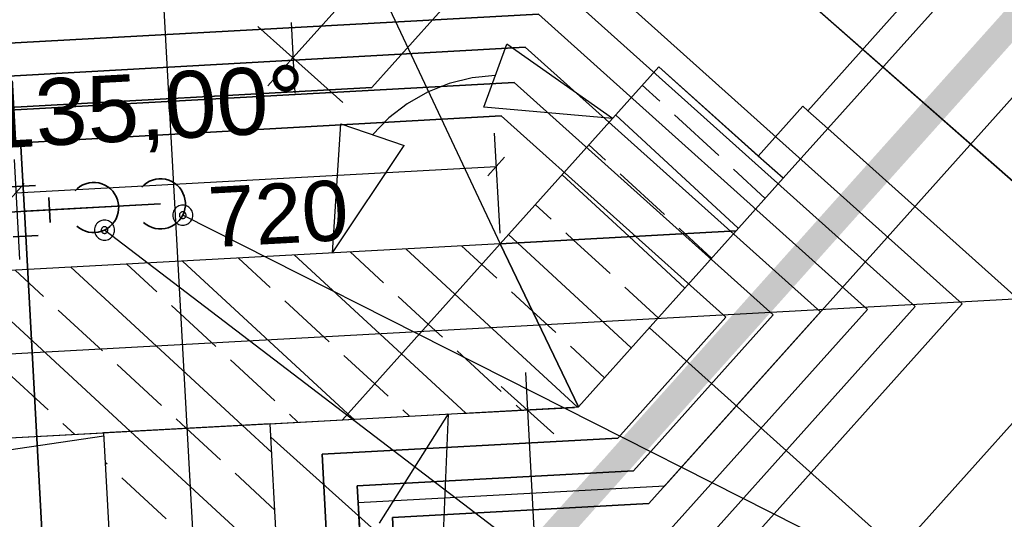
# Model space of a CAD drawing. Extents: x 199 to 1388, y 138 to 979.
# Tile 88 of 155: x 754 to 783, y 521 to 536. Entities that reach past the tile are written whole.
import ezdxf
from ezdxf.lldxf.tags import DXFTag

# ---------------------------------------------------------------- set-up
doc = ezdxf.new("R2010")
doc.units = 0
doc.layers.get('0').update_dxf_attribs({"lineweight": 25})
for name, color, linetype, lineweight, true_color in [('01AFU Allgemein Bemaßung-A07ET47HDI', 7, 'Continuous', 25, 0x848484), ('20 Bodenaufbau - Gefällelinien', 7, 'Continuous', 25, 0x848484), ('20 Fundament-A07ET47RDI', 7, 'Continuous', 25, 0x848484), ('20 Innenwände-A07ET47KDI', 7, 'Continuous', 25, 0x848484), ('A-0', 7, 'Continuous', 25, 0x848484), ('H_Ruecklauf', 5, 'STRICHLINIE2', 35, 0x0000ff), ('H_Vorlauf', 1, 'Continuous', 35, 0xff0000), ('UPO_Loop2', 140, 'Continuous', 30, 0x00bfff), ('Uponor_ZonenGrenze', 1, 'Continuous', 25, 0xff0000)]:
    doc.layers.add(name, color=color, linetype=linetype, lineweight=lineweight, true_color=true_color)
for name, color, linetype, lineweight in [('02 Raster Gebäude-A07ET47NDI', 7, 'Continuous', 25), ('H_Mass', 7, 'Continuous', 25), ('H_Text', 7, 'Continuous', 25)]:
    doc.layers.add(name, color=color, linetype=linetype, lineweight=lineweight)
doc.styles.get("Standard").update_dxf_attribs({"font": 'arial.ttf'})
tags = doc.linetypes.add('Raster-A07ET47ODI', pattern=[0.2, 0.1, -0.05, 0, -0.05]).pattern_tags.tags
tags[10:11] = [DXFTag(74, 4), DXFTag(75, 0), DXFTag(340, '0'), DXFTag(46, 1.0), DXFTag(50, 0.0), DXFTag(44, 0.0), DXFTag(45, 0.0)]
tags[8:9] = [DXFTag(74, 4), DXFTag(75, 0), DXFTag(340, '0'), DXFTag(46, 1.0), DXFTag(50, 0.0), DXFTag(44, 0.0), DXFTag(45, 0.0)]
tags[6:7] = [DXFTag(74, 4), DXFTag(75, 0), DXFTag(340, '0'), DXFTag(46, 1.0), DXFTag(50, 0.0), DXFTag(44, 0.0), DXFTag(45, 0.0)]
tags[4:5] = [DXFTag(74, 4), DXFTag(75, 0), DXFTag(340, '0'), DXFTag(46, 1.0), DXFTag(50, 0.0), DXFTag(44, 0.0), DXFTag(45, 0.0)]
tags = doc.linetypes.add('STRICHLINIE2', pattern=[9.525, 6.35, -3.175]).pattern_tags.tags
tags[6:7] = [DXFTag(74, 4), DXFTag(75, 0), DXFTag(340, '0'), DXFTag(46, 0.0), DXFTag(50, 0.0), DXFTag(44, 0.0), DXFTag(45, 0.0)]
tags[4:5] = [DXFTag(74, 4), DXFTag(75, 0), DXFTag(340, '0'), DXFTag(46, 0.0), DXFTag(50, 0.0), DXFTag(44, 0.0), DXFTag(45, 0.0)]
tags = doc.linetypes.add('Öffnungslinie Tür Fenster-A07ET47JDI', pattern=[0.115, 0.075, -0.04]).pattern_tags.tags
tags[6:7] = [DXFTag(74, 4), DXFTag(75, 0), DXFTag(340, '0'), DXFTag(46, 1.0), DXFTag(50, 0.0), DXFTag(44, 0.0), DXFTag(45, 0.0)]
tags[4:5] = [DXFTag(74, 4), DXFTag(75, 0), DXFTag(340, '0'), DXFTag(46, 1.0), DXFTag(50, 0.0), DXFTag(44, 0.0), DXFTag(45, 0.0)]

# ---------------------------------------------------------------- blocks, each defined once
blk = doc.blocks.new('Referenz-A07ET47ZDI', base_point=(226.995, 158.1))
at = {"layer": '01AFU Allgemein Bemaßung-A07ET47HDI'}
for p, q in [((762.001, 534.817), (766.744, 540.11)), ((761.943, 535.877), (762.059, 533.758)), ((763.49, 533.483), (760.954, 535.756)), ((767.715, 533.343), (768.402, 535.222)), ((771.564, 533.001), (768.402, 535.222)), ((761.25, 533.98), (762.001, 534.817)), ((767.362, 534.213), (766.682, 534.048)), ((768.058, 534.283), (767.362, 534.213)), ((766.682, 534.048), (766.032, 533.79)), ((766.032, 533.79), (765.423, 533.444)), ((765.423, 533.444), (764.869, 533.017)), ((771.564, 533.001), (767.715, 533.343)), ((764.869, 533.017), (764.379, 532.517)), ((763.186, 528.981), (763.432, 532.837)), ((763.432, 532.837), (765.327, 532.197)), ((763.186, 528.981), (765.327, 532.197)), ((768.962, 525.402), (769.022, 524.278)), ((769.81, 523.569), (768.233, 524.988)), ((766.648, 524.163), (764.582, 520.898)), ((766.648, 524.163), (766.491, 520.302)), ((767.025, 524.173), (770.426, 524.353)), ((769.022, 524.278), (778.892, 337.534))]:
    blk.add_line(p, q, dxfattribs=at)
at = {"layer": '02 Raster Gebäude-A07ET47NDI', "linetype": 'Raster-A07ET47ODI', "ltscale": 56.250004}
for p, q in [((735.15, 956.219), (772.215, 279.107)), ((1020.84, 540.581), (321.873, 502.32))]:
    blk.add_line(p, q, dxfattribs=at)
at = {"layer": '20 Bodenaufbau - Gefällelinien', "linetype": 'Öffnungslinie Tür Fenster-A07ET47JDI', "ltscale": 56.250004}
for p, q in [((760.057, 546.56), (768.207, 529.256)), ((756.335, 523.5), (683.783, 512.791))]:
    blk.add_line(p, q, dxfattribs=at)
at = {"layer": '20 Fundament-A07ET47RDI', "linetype": 'Öffnungslinie Tür Fenster-A07ET47JDI', "ltscale": 56.250004}
for p, q in [((773.131, 522.014), (804.599, 557.128)), ((805.776, 548.702), (780.117, 520.069)), ((780.117, 520.069), (772.67, 526.743)), ((780.89, 505.948), (761.343, 523.466)), ((763.953, 521.512), (773.131, 522.014)), ((773.833, 341.006), (763.953, 521.512))]:
    blk.add_line(p, q, dxfattribs=at)
at = {"layer": '20 Innenwände-A07ET47KDI'}
for p, q in [((788.224, 545.299), (777.413, 533.235)), ((778.009, 532.701), (788.82, 544.765)), ((772.95, 534.548), (768.207, 529.256)), ((775.929, 531.879), (772.95, 534.548)), ((772.982, 533.517), (772.459, 534)), ((775.929, 531.879), (777.264, 533.368)), ((777.264, 533.368), (777.413, 533.235)), ((777.413, 533.235), (778.009, 532.701)), ((775.334, 529.716), (771.658, 533.106)), ((774.747, 531.89), (773.423, 533.11)), ((778.009, 532.701), (776.674, 531.211)), ((778.009, 532.701), (790.073, 521.889)), ((771.355, 531.753), (770.857, 532.212)), ((776.674, 531.211), (775.929, 531.879)), ((776.674, 531.211), (775.929, 531.879)), ((776.135, 530.61), (775.188, 531.483)), ((772.064, 529.467), (770.056, 531.318)), ((773.12, 530.126), (771.796, 531.346)), ((775.268, 529.642), (776.674, 531.211)), ((769.728, 529.988), (769.255, 530.425)), ((773.735, 529.558), (773.561, 529.719)), ((768.722, 529.284), (768.454, 529.531)), ((770.393, 529.375), (770.169, 529.581)), ((770.549, 524.376), (775.268, 529.642)), ((773.732, 527.929), (772.064, 529.467)), ((774.533, 528.822), (773.735, 529.558)), ((768.207, 529.256), (726.657, 526.981)), ((766.852, 527.743), (765.38, 529.101)), ((767.653, 528.637), (767.051, 529.192)), ((772.13, 526.141), (768.722, 529.284)), ((771.493, 528.361), (770.393, 529.375)), ((761.319, 527.949), (760.367, 528.827)), ((765.25, 525.956), (762.038, 528.918)), ((764.71, 528.086), (763.709, 529.01)), ((760.48, 523.825), (755.354, 528.552)), ((757.927, 527.811), (757.025, 528.644)), ((763.648, 524.168), (758.696, 528.735)), ((768.101, 528.224), (767.653, 528.637)), ((757.138, 523.642), (752.012, 528.369)), ((754.536, 527.674), (753.683, 528.461)), ((772.931, 527.035), (771.934, 527.954)), ((766.051, 526.85), (765.151, 527.68)), ((770.506, 524.374), (766.852, 527.743)), ((769.18, 527.23), (768.542, 527.817)), ((759.692, 526.184), (758.369, 527.405)), ((763.083, 526.322), (761.76, 527.542)), ((756.3, 526.047), (754.977, 527.267)), ((769.866, 526.597), (769.18, 527.23)), ((766.474, 526.459), (766.051, 526.85)), ((771.329, 525.247), (770.307, 526.19)), ((764.449, 525.062), (763.524, 525.915)), ((767.164, 524.191), (765.25, 525.956)), ((768.239, 524.832), (766.916, 526.053)), ((758.065, 524.42), (756.742, 525.64)), ((761.456, 524.557), (760.133, 525.778)), ((754.674, 524.283), (753.35, 525.503)), ((764.848, 524.695), (764.449, 525.062)), ((761.32, 523.871), (770.549, 524.376)), ((768.835, 524.283), (768.68, 524.426)), ((762.151, 523.917), (761.897, 524.151)), ((763.822, 524.008), (763.648, 524.168)), ((765.493, 524.1), (765.289, 524.288)), ((755.467, 523.551), (755.115, 523.876)), ((758.809, 523.734), (758.506, 524.013)), ((761.368, 523.007), (760.48, 523.825)), ((762.49, 502.509), (761.32, 523.871)), ((726.93, 521.989), (756.328, 523.598)), ((756.328, 523.598), (757.497, 502.236)), ((761.556, 519.569), (757.138, 523.642)), ((759.829, 522.793), (758.809, 523.734)), ((756.438, 522.656), (756.376, 522.712)), ((761.462, 521.288), (760.27, 522.386)), ((758.202, 521.029), (756.879, 522.249))]:
    blk.add_line(p, q, dxfattribs=at)
at = {"layer": 'A-0', "linetype": 'Continuous', "ltscale": 312.5}
for p, q in [((772.95, 534.548), (768.207, 529.256)), ((776.674, 531.211), (772.95, 534.548)), ((775.268, 529.642), (776.674, 531.211)), ((768.207, 529.256), (775.268, 529.642)), ((775.268, 529.642), (768.207, 529.256)), ((770.549, 524.376), (775.268, 529.642)), ((768.207, 529.256), (726.657, 526.981)), ((768.207, 529.256), (763.488, 523.99)), ((763.488, 523.99), (768.207, 529.256)), ((770.549, 524.376), (768.207, 529.256)), ((768.207, 529.256), (770.549, 524.376)), ((763.488, 523.99), (770.549, 524.376)), ((726.93, 521.989), (763.488, 523.99)), ((761.32, 523.871), (756.328, 523.598)), ((762.49, 502.509), (761.32, 523.871)), ((756.328, 523.598), (757.497, 502.236))]:
    blk.add_line(p, q, dxfattribs=at)
at = {"layer": '01AFU Allgemein Bemaßung-A07ET47HDI', "linetype": 'ByBlock', "ltscale": 40.625, "insert": (752.675, 534.085), "char_height": 2, "attachment_point": 1, "rotation": 3.1332}
blk.add_mtext('{\\fArial;135,00°}', dxfattribs=at)
blk = doc.blocks.new('Maß-A07ET4ATDI', base_point=(753.457, 528.782))
at = {"color": 0, "linetype": 'ByBlock', "lineweight": -2, "ltscale": 0.25}
for p, q in [((768.026, 532.564), (768.19, 529.569)), ((753.653, 531.778), (753.817, 528.782)), ((768.331, 531.845), (767.831, 531.287)), ((753.707, 530.779), (768.081, 531.566)), ((753.958, 531.058), (753.457, 530.5))]:
    blk.add_line(p, q, dxfattribs=at)
at = {"color": 0, "linetype": 'ByBlock', "lineweight": -2, "ltscale": 0.25, "insert": (759.417, 530.943), "char_height": 1.8, "attachment_point": 1, "rotation": 3.1332}
blk.add_mtext('{\\fArial;720}', dxfattribs=at)
blk = doc.blocks.new('Polylinie-A07ET4CTDI', base_point=(763.459, 342.858))
at = {"color": 0, "linetype": 'ByBlock', "lineweight": -2, "ltscale": 0.25}
for points in [[(764.534, 514.068), (763.459, 514.068), (801.255, 555.045)], [(763.459, 514.068), (801.255, 555.045), (800.181, 555.045)]]:
    blk.add_solid(points, dxfattribs=at)

msp = doc.modelspace()

# ---------------------------------------------------------------- linework, layer by layer
at = {"layer": 'H_Mass'}
for p, q in [((785.747, 529.184), (766.902, 545.75)), ((785.757, 529.184), (773.249, 540.169))]:
    msp.add_line(p, q, dxfattribs=at)
at = {"layer": 'H_Ruecklauf', "ltscale": 0.35}
for p, q in [((769.675, 537.189), (780.623, 527.377)), ((725.914, 532.726), (768.954, 535.135)), ((768.954, 535.135), (777.792, 527.215)), ((726.027, 530.719), (768.234, 533.082)), ((768.234, 533.082), (774.962, 527.053)), ((753.962, 530.225), (753.846, 532.348)), ((757.283, 530.407), (748.971, 529.952)), ((753.962, 530.225), (758.032, 530.448)), ((760.574, 409.674), (753.962, 530.225)), ((773.596, 519.536), (780.623, 527.377)), ((771.723, 523.439), (774.962, 527.053)), ((772.659, 521.487), (777.792, 527.215)), ((762.873, 522.955), (771.723, 523.439)), ((773.024, 337.501), (762.873, 522.955)), ((764.979, 521.067), (772.659, 521.487)), ((774.935, 339.185), (764.979, 521.067))]:
    msp.add_line(p, q, dxfattribs=at)
at = {"layer": 'H_Ruecklauf', "linetype": 'Continuous'}
for p, q in [((757.799, 531.161), (757.708, 531.124)), ((757.894, 531.185), (757.799, 531.161)), ((757.991, 531.197), (757.894, 531.185)), ((758.089, 531.196), (757.991, 531.197)), ((758.187, 531.182), (758.089, 531.196)), ((758.281, 531.155), (758.187, 531.182)), ((758.371, 531.117), (758.281, 531.155)), ((754.295, 530.995), (753.546, 530.953)), ((757.544, 531.017), (757.474, 530.948)), ((757.622, 531.076), (757.544, 531.017)), ((757.708, 531.124), (757.622, 531.076)), ((758.456, 531.067), (758.371, 531.117)), ((758.533, 531.006), (758.456, 531.067)), ((758.602, 530.936), (758.533, 531.006)), ((758.66, 530.858), (758.602, 530.936)), ((758.709, 530.772), (758.66, 530.858)), ((754.731, 529.892), (754.69, 530.641)), ((758.745, 530.681), (758.709, 530.772)), ((758.769, 530.586), (758.745, 530.681)), ((758.781, 530.489), (758.769, 530.586)), ((758.74, 530.199), (758.766, 530.294)), ((758.766, 530.294), (758.78, 530.391)), ((758.78, 530.391), (758.781, 530.489)), ((758.591, 529.947), (758.651, 530.025)), ((758.651, 530.025), (758.701, 530.109)), ((758.701, 530.109), (758.74, 530.199)), ((757.532, 529.889), (757.609, 529.829)), ((757.609, 529.829), (757.693, 529.779)), ((757.693, 529.779), (757.784, 529.74)), ((757.784, 529.74), (757.878, 529.714)), ((757.878, 529.714), (757.975, 529.7)), ((757.975, 529.7), (758.073, 529.699)), ((758.073, 529.699), (758.171, 529.711)), ((758.171, 529.711), (758.266, 529.735)), ((758.266, 529.735), (758.357, 529.772)), ((758.357, 529.772), (758.442, 529.82)), ((758.442, 529.82), (758.521, 529.879)), ((758.521, 529.879), (758.591, 529.947)), ((753.629, 529.456), (754.377, 529.497))]:
    msp.add_line(p, q, dxfattribs=at)
at = {"layer": 'H_Text'}
for p, q in [((758.464, 530.292), (758.442, 530.26)), ((758.49, 530.322), (758.464, 530.292)), ((758.519, 530.348), (758.49, 530.322)), ((758.552, 530.37), (758.519, 530.348)), ((758.587, 530.387), (758.552, 530.37)), ((758.624, 530.4), (758.587, 530.387)), ((758.663, 530.407), (758.624, 530.4)), ((758.702, 530.41), (758.663, 530.407)), ((758.741, 530.407), (758.702, 530.41)), ((758.779, 530.4), (758.741, 530.407)), ((758.817, 530.387), (758.779, 530.4)), ((758.852, 530.37), (758.817, 530.387)), ((758.884, 530.348), (758.852, 530.37)), ((758.914, 530.322), (758.884, 530.348)), ((758.94, 530.292), (758.914, 530.322)), ((758.962, 530.26), (758.94, 530.292)), ((758.404, 530.149), (758.402, 530.11)), ((758.402, 530.11), (758.404, 530.071)), ((758.412, 530.188), (758.404, 530.149)), ((758.404, 530.071), (758.412, 530.032)), ((758.425, 530.225), (758.412, 530.188)), ((758.412, 530.032), (758.425, 529.995)), ((758.442, 530.26), (758.425, 530.225)), ((758.425, 529.995), (758.442, 529.96)), ((758.603, 530.123), (758.602, 530.11)), ((758.602, 530.11), (758.603, 530.097)), ((758.605, 530.136), (758.603, 530.123)), ((758.603, 530.097), (758.605, 530.084)), ((758.609, 530.148), (758.605, 530.136)), ((758.605, 530.084), (758.609, 530.072)), ((758.615, 530.16), (758.609, 530.148)), ((758.609, 530.072), (758.615, 530.06)), ((758.623, 530.171), (758.615, 530.16)), ((758.615, 530.06), (758.623, 530.049)), ((758.631, 530.181), (758.623, 530.171)), ((758.623, 530.049), (758.631, 530.039)), ((758.641, 530.189), (758.631, 530.181)), ((758.631, 530.039), (758.641, 530.031)), ((758.652, 530.196), (758.641, 530.189)), ((758.641, 530.031), (758.652, 530.023)), ((758.664, 530.202), (758.652, 530.196)), ((758.652, 530.023), (758.664, 530.017)), ((758.676, 530.206), (758.664, 530.202)), ((758.664, 530.017), (758.676, 530.013)), ((758.689, 530.209), (758.676, 530.206)), ((758.676, 530.013), (758.689, 530.011)), ((758.702, 530.21), (758.689, 530.209)), ((758.689, 530.011), (758.702, 530.01)), ((758.715, 530.209), (758.702, 530.21)), ((786.644, 516.001), (758.702, 530.11)), ((758.702, 530.01), (758.715, 530.011)), ((758.728, 530.206), (758.715, 530.209)), ((758.715, 530.011), (758.728, 530.013)), ((758.74, 530.202), (758.728, 530.206)), ((758.728, 530.013), (758.74, 530.017)), ((758.752, 530.196), (758.74, 530.202)), ((758.74, 530.017), (758.752, 530.023)), ((758.763, 530.189), (758.752, 530.196)), ((758.752, 530.023), (758.763, 530.031)), ((758.773, 530.181), (758.763, 530.189)), ((758.763, 530.031), (758.773, 530.039)), ((758.781, 530.171), (758.773, 530.181)), ((758.773, 530.039), (758.781, 530.049)), ((758.788, 530.16), (758.781, 530.171)), ((758.781, 530.049), (758.788, 530.06)), ((758.794, 530.148), (758.788, 530.16)), ((758.788, 530.06), (758.794, 530.072)), ((758.798, 530.136), (758.794, 530.148)), ((758.794, 530.072), (758.798, 530.084)), ((758.801, 530.123), (758.798, 530.136)), ((758.798, 530.084), (758.801, 530.097)), ((758.802, 530.11), (758.801, 530.123)), ((758.801, 530.097), (758.802, 530.11)), ((758.979, 530.225), (758.962, 530.26)), ((758.962, 529.96), (758.979, 529.995)), ((758.992, 530.188), (758.979, 530.225)), ((758.979, 529.995), (758.992, 530.032)), ((758.999, 530.149), (758.992, 530.188)), ((758.992, 530.032), (758.999, 530.071)), ((759.002, 530.11), (758.999, 530.149)), ((758.999, 530.071), (759.002, 530.11)), ((756.064, 529.703), (756.062, 529.663)), ((756.072, 529.741), (756.064, 529.703)), ((756.084, 529.778), (756.072, 529.741)), ((756.102, 529.813), (756.084, 529.778)), ((756.124, 529.846), (756.102, 529.813)), ((756.149, 529.876), (756.124, 529.846)), ((756.179, 529.901), (756.149, 529.876)), ((756.212, 529.923), (756.179, 529.901)), ((756.247, 529.941), (756.212, 529.923)), ((756.284, 529.953), (756.247, 529.941)), ((756.265, 529.689), (756.262, 529.676)), ((756.262, 529.676), (756.262, 529.663)), ((756.269, 529.702), (756.265, 529.689)), ((756.275, 529.713), (756.269, 529.702)), ((756.282, 529.724), (756.275, 529.713)), ((756.291, 529.734), (756.282, 529.724)), ((756.322, 529.961), (756.284, 529.953)), ((756.301, 529.743), (756.291, 529.734)), ((756.312, 529.75), (756.301, 529.743)), ((756.323, 529.756), (756.312, 529.75)), ((756.362, 529.963), (756.322, 529.961)), ((756.336, 529.76), (756.323, 529.756)), ((756.349, 529.763), (756.336, 529.76)), ((756.362, 529.763), (756.349, 529.763)), ((756.401, 529.961), (756.362, 529.963)), ((756.375, 529.763), (756.362, 529.763)), ((756.387, 529.76), (756.375, 529.763)), ((756.4, 529.756), (756.387, 529.76)), ((756.412, 529.75), (756.4, 529.756)), ((756.439, 529.953), (756.401, 529.961)), ((756.422, 529.743), (756.412, 529.75)), ((756.432, 529.734), (756.422, 529.743)), ((756.441, 529.724), (756.432, 529.734)), ((756.476, 529.941), (756.439, 529.953)), ((756.448, 529.713), (756.441, 529.724)), ((756.454, 529.702), (756.448, 529.713)), ((756.458, 529.689), (756.454, 529.702)), ((756.461, 529.676), (756.458, 529.689)), ((756.462, 529.663), (756.461, 529.676)), ((756.512, 529.923), (756.476, 529.941)), ((756.544, 529.901), (756.512, 529.923)), ((756.574, 529.876), (756.544, 529.901)), ((756.6, 529.846), (756.574, 529.876)), ((756.621, 529.813), (756.6, 529.846)), ((756.639, 529.778), (756.621, 529.813)), ((756.651, 529.741), (756.639, 529.778)), ((756.659, 529.703), (756.651, 529.741)), ((756.662, 529.663), (756.659, 529.703)), ((758.442, 529.96), (758.464, 529.927)), ((758.464, 529.927), (758.49, 529.898)), ((758.49, 529.898), (758.519, 529.872)), ((758.519, 529.872), (758.552, 529.85)), ((758.552, 529.85), (758.587, 529.833)), ((758.587, 529.833), (758.624, 529.82)), ((758.624, 529.82), (758.663, 529.812)), ((758.663, 529.812), (758.702, 529.81)), ((758.702, 529.81), (758.741, 529.812)), ((758.741, 529.812), (758.779, 529.82)), ((758.779, 529.82), (758.817, 529.833)), ((758.817, 529.833), (758.852, 529.85)), ((758.852, 529.85), (758.884, 529.872)), ((758.884, 529.872), (758.914, 529.898)), ((758.914, 529.898), (758.94, 529.927)), ((758.94, 529.927), (758.962, 529.96)), ((756.062, 529.663), (756.064, 529.624)), ((756.064, 529.624), (756.072, 529.586)), ((756.072, 529.586), (756.084, 529.549)), ((756.084, 529.549), (756.102, 529.513)), ((756.102, 529.513), (756.124, 529.481)), ((756.124, 529.481), (756.149, 529.451)), ((756.149, 529.451), (756.179, 529.425)), ((756.179, 529.425), (756.212, 529.404)), ((756.212, 529.404), (756.247, 529.386)), ((756.247, 529.386), (756.284, 529.374)), ((756.262, 529.663), (756.262, 529.65)), ((756.262, 529.65), (756.265, 529.637)), ((756.265, 529.637), (756.269, 529.625)), ((756.269, 529.625), (756.275, 529.613)), ((756.275, 529.613), (756.282, 529.602)), ((756.282, 529.602), (756.291, 529.593)), ((756.291, 529.593), (756.301, 529.584)), ((756.301, 529.584), (756.312, 529.577)), ((756.312, 529.577), (756.323, 529.571)), ((756.323, 529.571), (756.336, 529.567)), ((756.336, 529.567), (756.349, 529.564)), ((756.349, 529.564), (756.362, 529.563)), ((786.425, 506.729), (756.362, 529.663)), ((756.362, 529.563), (756.375, 529.564)), ((756.375, 529.564), (756.387, 529.567)), ((756.387, 529.567), (756.4, 529.571)), ((756.4, 529.571), (756.412, 529.577)), ((756.412, 529.577), (756.422, 529.584)), ((756.422, 529.584), (756.432, 529.593)), ((756.432, 529.593), (756.441, 529.602)), ((756.439, 529.374), (756.476, 529.386)), ((756.441, 529.602), (756.448, 529.613)), ((756.448, 529.613), (756.454, 529.625)), ((756.454, 529.625), (756.458, 529.637)), ((756.458, 529.637), (756.461, 529.65)), ((756.461, 529.65), (756.462, 529.663)), ((756.476, 529.386), (756.512, 529.404)), ((756.512, 529.404), (756.544, 529.425)), ((756.544, 529.425), (756.574, 529.451)), ((756.574, 529.451), (756.6, 529.481)), ((756.6, 529.481), (756.621, 529.513)), ((756.621, 529.513), (756.639, 529.549)), ((756.639, 529.549), (756.651, 529.586)), ((756.651, 529.586), (756.659, 529.624)), ((756.659, 529.624), (756.662, 529.663)), ((756.284, 529.374), (756.322, 529.366)), ((756.322, 529.366), (756.362, 529.363)), ((756.362, 529.363), (756.401, 529.366)), ((756.401, 529.366), (756.439, 529.374))]:
    msp.add_line(p, q, dxfattribs=at)
at = {"layer": 'H_Vorlauf', "ltscale": 0.35}
for p, q in [((770.068, 538.178), (782.035, 527.454)), ((732.848, 534.127), (769.347, 536.126)), ((769.347, 536.126), (779.204, 527.292)), ((732.958, 532.121), (768.626, 534.074)), ((768.626, 534.074), (776.374, 527.131)), ((774.064, 518.56), (782.035, 527.454)), ((772.191, 522.463), (776.374, 527.131)), ((773.128, 520.512), (779.204, 527.292)), ((763.926, 522.011), (772.191, 522.463)), ((774.023, 337.556), (763.926, 522.011))]:
    msp.add_line(p, q, dxfattribs=at)
at = {"layer": 'H_Vorlauf'}
for p, q in [((764.36, 533.924), (766.854, 536.707)), ((744.805, 532.855), (764.36, 533.924)), ((755.547, 530.908), (755.477, 530.839)), ((755.625, 530.967), (755.547, 530.908)), ((755.711, 531.015), (755.625, 530.967)), ((755.802, 531.051), (755.711, 531.015)), ((755.897, 531.076), (755.802, 531.051)), ((755.994, 531.088), (755.897, 531.076)), ((756.092, 531.087), (755.994, 531.088)), ((756.19, 531.073), (756.092, 531.087)), ((756.284, 531.046), (756.19, 531.073)), ((756.374, 531.008), (756.284, 531.046)), ((756.459, 530.958), (756.374, 531.008)), ((756.536, 530.897), (756.459, 530.958)), ((756.605, 530.827), (756.536, 530.897)), ((756.663, 530.749), (756.605, 530.827)), ((756.712, 530.663), (756.663, 530.749)), ((756.748, 530.572), (756.712, 530.663)), ((756.772, 530.477), (756.748, 530.572)), ((754.96, 530.28), (756.035, 530.339)), ((756.035, 530.339), (754.96, 530.28)), ((756.769, 530.184), (756.783, 530.282)), ((756.784, 530.38), (756.772, 530.477)), ((756.783, 530.282), (756.784, 530.38)), ((756.654, 529.915), (756.704, 530)), ((756.704, 530), (756.743, 530.09)), ((756.743, 530.09), (756.769, 530.184)), ((755.535, 529.78), (755.612, 529.72)), ((755.612, 529.72), (755.696, 529.67)), ((756.36, 529.662), (756.445, 529.711)), ((756.445, 529.711), (756.524, 529.769)), ((756.524, 529.769), (756.594, 529.838)), ((756.594, 529.838), (756.654, 529.915)), ((755.696, 529.67), (755.787, 529.631)), ((755.787, 529.631), (755.881, 529.605)), ((755.881, 529.605), (755.978, 529.591)), ((755.978, 529.591), (756.076, 529.59)), ((756.076, 529.59), (756.174, 529.602)), ((756.174, 529.602), (756.269, 529.626)), ((756.269, 529.626), (756.36, 529.662))]:
    msp.add_line(p, q, dxfattribs=at)

# ---------------------------------------------------------------- block references
at = {"layer": 'H_Mass', "ltscale": 0.25}
msp.add_blockref('Maß-A07ET4ATDI', (753.457, 528.782), dxfattribs=at)
at = {"layer": 'UPO_Loop2', "color": 219, "lineweight": 80, "ltscale": 4000.00006, "true_color": 0x642165}
msp.add_blockref('Referenz-A07ET47ZDI', (226.995, 158.1), dxfattribs=at)
at = {"layer": 'Uponor_ZonenGrenze', "ltscale": 0.25}
msp.add_blockref('Polylinie-A07ET4CTDI', (763.459, 342.858), dxfattribs=at)

doc.saveas('drawing.dxf')
